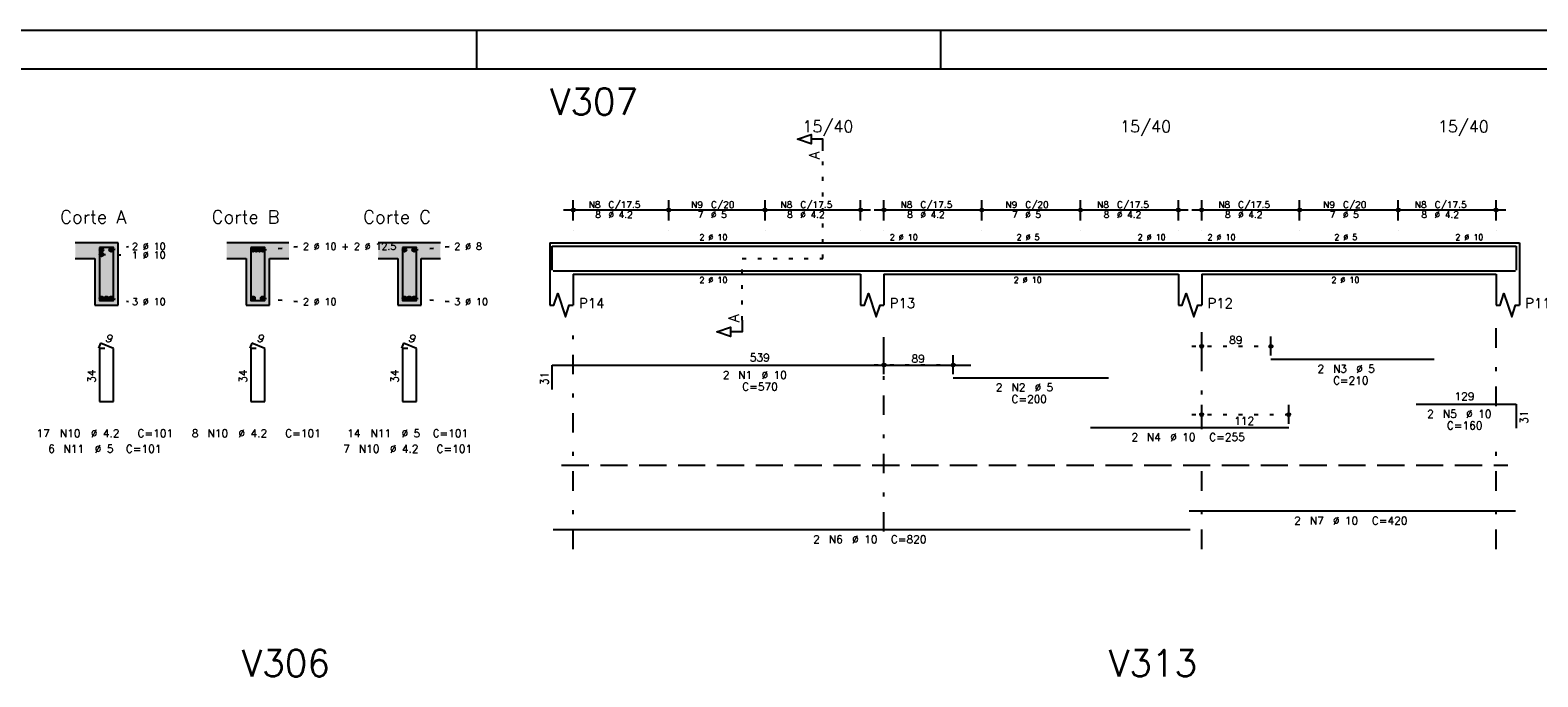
# Model space of a CAD drawing. Extents: x 0 to 119, y 0 to 84.
# Tile 4 of 10: x 21 to 60, y 67 to 84. Entities that reach past the tile are written whole.
import ezdxf

# ---------------------------------------------------------------- set-up
doc = ezdxf.new("R2010")
doc.units = 0
for name, pattern in [('ESTILO_TQS_0001', [1, 0.7, -0.3]), ('ESTILO_TQS_0002', [0.4, 0.1, -0.3]), ('ESTILO_TQS_0003', [1.5, 0.5, -0.4, 0.1, -0.5])]:
    doc.linetypes.add(name, pattern=pattern)
for name, color, linetype in [('1', 1, 'CONTINUOUS'), ('10', 10, 'CONTINUOUS'), ('2', 2, 'CONTINUOUS'), ('4', 4, 'CONTINUOUS'), ('6', 6, 'CONTINUOUS'), ('7', 7, 'CONTINUOUS'), ('8', 8, 'CONTINUOUS')]:
    doc.layers.add(name, color=color, linetype=linetype)
doc.styles.get("Standard").update_dxf_attribs({"font": 'ROMANS.SHX'})

msp = doc.modelspace()

# ---------------------------------------------------------------- linework, layer by layer
at = {"layer": '1', "linetype": 'CONTINUOUS'}
for p, q in [((0, 84.099998), (118.900002, 84.099998)), ((32.950001, 83.099998), (32.950001, 84.099998)), ((44.900002, 83.099998), (44.900002, 84.099998))]:
    msp.add_line(p, q, dxfattribs=at)
at = {"layer": '1', "linetype": 'ESTILO_TQS_0002'}
for p, q in [((41.859, 78.22), (41.859, 80.99)), ((23.541, 78.445), (23.986, 78.53)), ((27.441, 78.445), (28.386, 78.53)), ((31.341, 78.445), (32.286, 78.53)), ((23.291, 78.325), (23.986, 78.314)), ((39.784, 76.635), (39.784, 78.22)), ((39.784, 78.22), (41.859, 78.22)), ((23.541, 77.195), (23.986, 77.11)), ((27.441, 77.195), (28.386, 77.11)), ((31.341, 77.195), (32.286, 77.11)), ((51.364, 75.96), (53.64426, 75.96)), ((43.184, 75.48), (45.46388, 75.48)), ((51.364, 74.2), (54.10352, 74.2))]:
    msp.add_line(p, q, dxfattribs=at)
at = {"layer": '1', "linetype": 'ESTILO_TQS_0001'}
msp.add_line((35.134, 72.895), (59.494, 72.895), dxfattribs=at)
at = {"layer": '1', "linetype": 'CONTINUOUS'}
for centre in [(23.291, 78.445), (23.541, 78.445), (27.191, 78.445), (27.274333, 78.445), (27.357667, 78.445), (27.441, 78.445), (31.091, 78.445), (31.341, 78.445), (23.291, 78.325), (23.291, 77.195), (23.416, 77.195), (23.541, 77.195), (27.191, 77.195), (27.441, 77.195), (31.091, 77.195), (31.216, 77.195), (31.341, 77.195)]:
    msp.add_circle(centre, 0.05, dxfattribs=at)
for points in [[(23.341, 78.445), (23.266, 78.488301), (23.244015, 78.462101)], [(23.341, 78.445), (23.244015, 78.462101), (23.244015, 78.427899)], [(23.341, 78.445), (23.244015, 78.427899), (23.266, 78.401699)], [(23.341, 78.445), (23.299682, 78.49424), (23.266, 78.488301)], [(23.341, 78.445), (23.266, 78.401699), (23.299682, 78.39576)], [(23.341, 78.445), (23.329302, 78.477139), (23.299682, 78.49424)], [(23.341, 78.445), (23.299682, 78.39576), (23.329302, 78.412861)], [(23.341, 78.445), (23.329302, 78.412861), (23.341, 78.445)], [(23.591, 78.445), (23.516, 78.488301), (23.494015, 78.462101)], [(23.591, 78.445), (23.494015, 78.462101), (23.494015, 78.427899)], [(23.591, 78.445), (23.494015, 78.427899), (23.516, 78.401699)], [(23.591, 78.445), (23.549682, 78.49424), (23.516, 78.488301)], [(23.591, 78.445), (23.516, 78.401699), (23.549682, 78.39576)], [(23.591, 78.445), (23.579302, 78.477139), (23.549682, 78.49424)], [(23.591, 78.445), (23.549682, 78.39576), (23.579302, 78.412861)], [(23.591, 78.445), (23.579302, 78.412861), (23.591, 78.445)], [(27.241, 78.445), (27.166, 78.488301), (27.144015, 78.462101)], [(27.241, 78.445), (27.144015, 78.462101), (27.144015, 78.427899)], [(27.241, 78.445), (27.144015, 78.427899), (27.166, 78.401699)], [(27.241, 78.445), (27.199682, 78.49424), (27.166, 78.488301)], [(27.241, 78.445), (27.166, 78.401699), (27.199682, 78.39576)], [(27.241, 78.445), (27.229302, 78.477139), (27.199682, 78.49424)], [(27.241, 78.445), (27.199682, 78.39576), (27.229302, 78.412861)], [(27.324333, 78.445), (27.249333, 78.488301), (27.227349, 78.462101)], [(27.324333, 78.445), (27.227349, 78.462101), (27.227349, 78.427899)], [(27.324333, 78.445), (27.227349, 78.427899), (27.249333, 78.401699)], [(27.241, 78.445), (27.229302, 78.412861), (27.241, 78.445)], [(27.324333, 78.445), (27.283016, 78.49424), (27.249333, 78.488301)], [(27.324333, 78.445), (27.249333, 78.401699), (27.283016, 78.39576)], [(27.324333, 78.445), (27.312636, 78.477139), (27.283016, 78.49424)], [(27.324333, 78.445), (27.283016, 78.39576), (27.312636, 78.412861)], [(27.407667, 78.445), (27.332667, 78.488301), (27.310682, 78.462101)], [(27.407667, 78.445), (27.310682, 78.462101), (27.310682, 78.427899)], [(27.407667, 78.445), (27.310682, 78.427899), (27.332667, 78.401699)], [(27.324333, 78.445), (27.312636, 78.412861), (27.324333, 78.445)], [(27.407667, 78.445), (27.366349, 78.49424), (27.332667, 78.488301)], [(27.407667, 78.445), (27.332667, 78.401699), (27.366349, 78.39576)], [(27.407667, 78.445), (27.395969, 78.477139), (27.366349, 78.49424)], [(27.407667, 78.445), (27.366349, 78.39576), (27.395969, 78.412861)], [(27.491, 78.445), (27.416, 78.488301), (27.394015, 78.462101)], [(27.491, 78.445), (27.394015, 78.462101), (27.394015, 78.427899)], [(27.491, 78.445), (27.394015, 78.427899), (27.416, 78.401699)], [(27.407667, 78.445), (27.395969, 78.412861), (27.407667, 78.445)], [(27.491, 78.445), (27.449682, 78.49424), (27.416, 78.488301)], [(27.491, 78.445), (27.416, 78.401699), (27.449682, 78.39576)], [(27.491, 78.445), (27.479302, 78.477139), (27.449682, 78.49424)], [(27.491, 78.445), (27.449682, 78.39576), (27.479302, 78.412861)], [(27.491, 78.445), (27.479302, 78.412861), (27.491, 78.445)], [(31.141, 78.445), (31.066, 78.488301), (31.044015, 78.462101)], [(31.141, 78.445), (31.044015, 78.462101), (31.044015, 78.427899)], [(31.141, 78.445), (31.044015, 78.427899), (31.066, 78.401699)], [(31.141, 78.445), (31.099682, 78.49424), (31.066, 78.488301)], [(31.141, 78.445), (31.066, 78.401699), (31.099682, 78.39576)], [(31.141, 78.445), (31.129302, 78.477139), (31.099682, 78.49424)], [(31.141, 78.445), (31.099682, 78.39576), (31.129302, 78.412861)], [(31.141, 78.445), (31.129302, 78.412861), (31.141, 78.445)], [(31.391, 78.445), (31.316, 78.488301), (31.294015, 78.462101)], [(31.391, 78.445), (31.294015, 78.462101), (31.294015, 78.427899)], [(31.391, 78.445), (31.294015, 78.427899), (31.316, 78.401699)], [(31.391, 78.445), (31.349682, 78.49424), (31.316, 78.488301)], [(31.391, 78.445), (31.316, 78.401699), (31.349682, 78.39576)], [(31.391, 78.445), (31.379302, 78.477139), (31.349682, 78.49424)], [(31.391, 78.445), (31.349682, 78.39576), (31.379302, 78.412861)], [(31.391, 78.445), (31.379302, 78.412861), (31.391, 78.445)], [(23.341, 78.325), (23.266, 78.368301), (23.244015, 78.342101)], [(23.341, 78.325), (23.244015, 78.342101), (23.244015, 78.307899)], [(23.341, 78.325), (23.244015, 78.307899), (23.266, 78.281699)], [(23.341, 78.325), (23.299682, 78.37424), (23.266, 78.368301)], [(23.341, 78.325), (23.266, 78.281699), (23.299682, 78.27576)], [(23.341, 78.325), (23.329302, 78.357139), (23.299682, 78.37424)], [(23.341, 78.325), (23.299682, 78.27576), (23.329302, 78.292861)], [(23.341, 78.325), (23.329302, 78.292861), (23.341, 78.325)], [(23.341, 77.195), (23.299682, 77.24424), (23.266, 77.238301)], [(23.341, 77.195), (23.329302, 77.227139), (23.299682, 77.24424)], [(23.466, 77.195), (23.424682, 77.24424), (23.391, 77.238301)], [(23.466, 77.195), (23.454302, 77.227139), (23.424682, 77.24424)], [(23.591, 77.195), (23.549682, 77.24424), (23.516, 77.238301)], [(23.591, 77.195), (23.579302, 77.227139), (23.549682, 77.24424)], [(27.241, 77.195), (27.199682, 77.24424), (27.166, 77.238301)], [(27.241, 77.195), (27.229302, 77.227139), (27.199682, 77.24424)], [(27.491, 77.195), (27.449682, 77.24424), (27.416, 77.238301)], [(27.491, 77.195), (27.479302, 77.227139), (27.449682, 77.24424)], [(31.141, 77.195), (31.099682, 77.24424), (31.066, 77.238301)], [(31.141, 77.195), (31.129302, 77.227139), (31.099682, 77.24424)], [(31.266, 77.195), (31.224682, 77.24424), (31.191, 77.238301)], [(31.266, 77.195), (31.254302, 77.227139), (31.224682, 77.24424)], [(31.391, 77.195), (31.349682, 77.24424), (31.316, 77.238301)], [(31.391, 77.195), (31.379302, 77.227139), (31.349682, 77.24424)], [(23.341, 77.195), (23.266, 77.238301), (23.244015, 77.212101)], [(23.341, 77.195), (23.244015, 77.212101), (23.244015, 77.177899)], [(23.341, 77.195), (23.244015, 77.177899), (23.266, 77.151699)], [(23.341, 77.195), (23.266, 77.151699), (23.299682, 77.14576)], [(23.341, 77.195), (23.299682, 77.14576), (23.329302, 77.162861)], [(23.341, 77.195), (23.329302, 77.162861), (23.341, 77.195)], [(23.466, 77.195), (23.391, 77.238301), (23.369015, 77.212101)], [(23.466, 77.195), (23.369015, 77.212101), (23.369015, 77.177899)], [(23.466, 77.195), (23.369015, 77.177899), (23.391, 77.151699)], [(23.466, 77.195), (23.391, 77.151699), (23.424682, 77.14576)], [(23.466, 77.195), (23.424682, 77.14576), (23.454302, 77.162861)], [(23.466, 77.195), (23.454302, 77.162861), (23.466, 77.195)], [(23.591, 77.195), (23.516, 77.238301), (23.494015, 77.212101)], [(23.591, 77.195), (23.494015, 77.212101), (23.494015, 77.177899)], [(23.591, 77.195), (23.494015, 77.177899), (23.516, 77.151699)], [(23.591, 77.195), (23.516, 77.151699), (23.549682, 77.14576)], [(23.591, 77.195), (23.549682, 77.14576), (23.579302, 77.162861)], [(23.591, 77.195), (23.579302, 77.162861), (23.591, 77.195)], [(27.241, 77.195), (27.166, 77.238301), (27.144015, 77.212101)], [(27.241, 77.195), (27.144015, 77.212101), (27.144015, 77.177899)], [(27.241, 77.195), (27.144015, 77.177899), (27.166, 77.151699)], [(27.241, 77.195), (27.166, 77.151699), (27.199682, 77.14576)], [(27.241, 77.195), (27.199682, 77.14576), (27.229302, 77.162861)], [(27.241, 77.195), (27.229302, 77.162861), (27.241, 77.195)], [(27.491, 77.195), (27.416, 77.238301), (27.394015, 77.212101)], [(27.491, 77.195), (27.394015, 77.212101), (27.394015, 77.177899)], [(27.491, 77.195), (27.394015, 77.177899), (27.416, 77.151699)], [(27.491, 77.195), (27.416, 77.151699), (27.449682, 77.14576)], [(27.491, 77.195), (27.449682, 77.14576), (27.479302, 77.162861)], [(27.491, 77.195), (27.479302, 77.162861), (27.491, 77.195)], [(31.141, 77.195), (31.066, 77.238301), (31.044015, 77.212101)], [(31.141, 77.195), (31.044015, 77.212101), (31.044015, 77.177899)], [(31.141, 77.195), (31.044015, 77.177899), (31.066, 77.151699)], [(31.141, 77.195), (31.066, 77.151699), (31.099682, 77.14576)], [(31.141, 77.195), (31.099682, 77.14576), (31.129302, 77.162861)], [(31.141, 77.195), (31.129302, 77.162861), (31.141, 77.195)], [(31.266, 77.195), (31.191, 77.238301), (31.169015, 77.212101)], [(31.266, 77.195), (31.169015, 77.212101), (31.169015, 77.177899)], [(31.266, 77.195), (31.169015, 77.177899), (31.191, 77.151699)], [(31.266, 77.195), (31.191, 77.151699), (31.224682, 77.14576)], [(31.266, 77.195), (31.224682, 77.14576), (31.254302, 77.162861)], [(31.266, 77.195), (31.254302, 77.162861), (31.266, 77.195)], [(31.391, 77.195), (31.316, 77.238301), (31.294015, 77.212101)], [(31.391, 77.195), (31.294015, 77.212101), (31.294015, 77.177899)], [(31.391, 77.195), (31.294015, 77.177899), (31.316, 77.151699)], [(31.391, 77.195), (31.316, 77.151699), (31.349682, 77.14576)], [(31.391, 77.195), (31.349682, 77.14576), (31.379302, 77.162861)], [(31.391, 77.195), (31.379302, 77.162861), (31.391, 77.195)]]:
    msp.add_solid(points, dxfattribs=at)
at = {"layer": '10', "linetype": 'CONTINUOUS'}
for points in [[(23.116, 78.22), (23.716, 78.62), (22.616, 78.62)], [(23.116, 78.22), (22.616, 78.62), (22.616, 78.22)], [(23.116, 78.22), (23.716, 77.02), (23.716, 78.62)], [(26.516, 78.62), (26.516, 78.22), (27.016, 78.22)], [(26.516, 78.62), (27.016, 78.22), (28.116, 78.62)], [(27.016, 78.22), (27.616, 78.22), (28.116, 78.62)], [(27.616, 78.22), (28.116, 78.22), (28.116, 78.62)], [(30.416, 78.62), (30.416, 78.22), (30.916, 78.22)], [(30.416, 78.62), (30.916, 78.22), (32.016, 78.62)], [(30.916, 78.22), (31.516, 78.22), (32.016, 78.62)], [(31.516, 78.22), (32.016, 78.22), (32.016, 78.62)], [(23.116, 78.22), (23.116, 77.02), (23.716, 77.02)], [(27.016, 77.02), (27.616, 77.02), (27.016, 78.22)], [(27.616, 77.02), (27.616, 78.22), (27.016, 78.22)], [(30.916, 77.02), (31.516, 77.02), (30.916, 78.22)], [(31.516, 77.02), (31.516, 78.22), (30.916, 78.22)]]:
    msp.add_solid(points, dxfattribs=at)
at = {"layer": '2', "linetype": 'CONTINUOUS'}
for p, q in [((35.434, 79.2), (35.434, 79.72)), ((37.894, 79.2), (37.894, 79.72)), ((37.894, 79.2), (37.894, 79.72)), ((40.374, 79.2), (40.374, 79.72)), ((40.374, 79.2), (40.374, 79.72)), ((42.834, 79.2), (42.834, 79.72)), ((43.434, 79.2), (43.434, 79.72)), ((45.954, 79.2), (45.954, 79.72)), ((45.954, 79.2), (45.954, 79.72)), ((48.494, 79.2), (48.494, 79.72)), ((48.494, 79.2), (48.494, 79.72)), ((51.014, 79.2), (51.014, 79.72)), ((51.614, 79.2), (51.614, 79.72)), ((54.134, 79.2), (54.134, 79.72)), ((54.134, 79.2), (54.134, 79.72)), ((56.674, 79.2), (56.674, 79.72)), ((56.674, 79.2), (56.674, 79.72)), ((59.194, 79.2), (59.194, 79.72)), ((35.184, 79.47), (38.144, 79.47)), ((37.644, 79.47), (40.624, 79.47)), ((40.124, 79.47), (43.084, 79.47)), ((43.184, 79.47), (46.204, 79.47)), ((45.704, 79.47), (48.744, 79.47)), ((48.244, 79.47), (51.264, 79.47)), ((51.364, 79.47), (54.384, 79.47)), ((53.884, 79.47), (56.924, 79.47)), ((56.424, 79.47), (59.444, 79.47)), ((35.434, 78.95), (35.434, 78.95)), ((37.894, 78.95), (37.894, 78.95)), ((37.894, 78.95), (37.894, 78.95)), ((40.374, 78.95), (40.374, 78.95)), ((40.374, 78.95), (40.374, 78.95)), ((42.834, 78.95), (42.834, 78.95)), ((43.434, 78.95), (43.434, 78.95)), ((45.954, 78.95), (45.954, 78.95)), ((45.954, 78.95), (45.954, 78.95)), ((48.494, 78.95), (48.494, 78.95)), ((48.494, 78.95), (48.494, 78.95)), ((51.014, 78.95), (51.014, 78.95)), ((51.614, 78.95), (51.614, 78.95)), ((54.134, 78.95), (54.134, 78.95)), ((54.134, 78.95), (54.134, 78.95)), ((56.674, 78.95), (56.674, 78.95)), ((56.674, 78.95), (56.674, 78.95)), ((59.194, 78.95), (59.194, 78.95)), ((23.716, 78.62), (22.616, 78.62)), ((23.716, 77.02), (23.716, 78.62)), ((28.116, 78.62), (26.516, 78.62)), ((32.016, 78.62), (30.416, 78.62)), ((34.834, 78.62), (34.834, 77.82)), ((34.834, 78.62), (35.434, 78.62)), ((35.434, 78.62), (42.834, 78.62)), ((42.834, 78.62), (43.434, 78.62)), ((43.434, 78.62), (51.014, 78.62)), ((51.014, 78.62), (51.614, 78.62)), ((51.614, 78.62), (59.194, 78.62)), ((59.194, 78.62), (59.794, 78.62)), ((59.794, 78.62), (59.794, 77.82)), ((22.616, 78.22), (23.116, 78.22)), ((23.116, 78.22), (23.116, 77.02)), ((26.516, 78.22), (27.016, 78.22)), ((27.016, 78.22), (27.016, 77.02)), ((27.616, 77.02), (27.616, 78.22)), ((27.616, 78.22), (28.116, 78.22)), ((30.416, 78.22), (30.916, 78.22)), ((30.916, 78.22), (30.916, 77.02)), ((31.516, 77.02), (31.516, 78.22)), ((31.516, 78.22), (32.016, 78.22)), ((34.834, 77.82), (34.834, 77.02)), ((35.434, 77.82), (42.834, 77.82)), ((35.434, 77.82), (35.434, 77.02)), ((42.834, 77.82), (42.834, 77.02)), ((43.434, 77.82), (51.014, 77.82)), ((43.434, 77.82), (43.434, 77.02)), ((51.014, 77.82), (51.014, 77.02)), ((51.614, 77.82), (59.194, 77.82)), ((51.614, 77.82), (51.614, 77.02)), ((59.194, 77.82), (59.194, 77.02)), ((59.794, 77.82), (59.794, 77.02)), ((23.116, 77.02), (23.716, 77.02)), ((27.016, 77.02), (27.616, 77.02)), ((30.916, 77.02), (31.516, 77.02)), ((51.614, 75.72), (51.614, 76.21)), ((53.39426, 75.72), (53.39426, 76.21)), ((43.434, 75.24), (43.434, 75.73)), ((45.21388, 75.24), (45.21388, 75.73)), ((51.614, 75.62), (51.614, 75.62)), ((53.39426, 75.62), (53.39426, 75.62)), ((43.434, 75.14), (43.434, 75.14)), ((45.21388, 75.14), (45.21388, 75.14)), ((51.614, 73.96), (51.614, 74.45)), ((53.85352, 73.96), (53.85352, 74.45)), ((51.614, 73.86), (51.614, 73.86)), ((53.85352, 73.86), (53.85352, 73.86))]:
    msp.add_line(p, q, dxfattribs=at)
at = {"layer": '2', "linetype": 'ESTILO_TQS_0003'}
for p, q in [((35.434, 70.74), (35.434, 76.52)), ((43.434, 71.192), (43.434, 76.52)), ((51.614, 73.822), (51.614, 76.52)), ((59.194, 74.422), (59.194, 76.52)), ((59.194, 70.74), (59.194, 73.618)), ((51.614, 70.74), (51.614, 73.018))]:
    msp.add_line(p, q, dxfattribs=at)
at = {"layer": '2', "linetype": 'CONTINUOUS'}
for points in [[(41.859, 80.99), (41.859, 81.29), (41.559, 81.29), (41.559, 81.17), (41.209, 81.29), (41.559, 81.41), (41.559, 81.29)], [(34.834, 77.02), (34.934, 77.02), (35.034, 77.32), (35.234, 76.72), (35.334, 77.02), (35.434, 77.02)], [(42.834, 77.02), (42.934, 77.02), (43.034, 77.32), (43.234, 76.72), (43.334, 77.02), (43.434, 77.02)], [(51.014, 77.02), (51.114, 77.02), (51.214, 77.32), (51.414, 76.72), (51.514, 77.02), (51.614, 77.02)], [(59.194, 77.02), (59.294, 77.02), (59.394, 77.32), (59.594, 76.72), (59.694, 77.02), (59.794, 77.02)], [(39.784, 76.635), (39.784, 76.335), (39.484, 76.335), (39.484, 76.215), (39.134, 76.335), (39.484, 76.455), (39.484, 76.335)]]:
    msp.add_lwpolyline(points, dxfattribs=at)
for centre, radius in [((35.434, 79.47), 0.041625), ((35.434, 79.47), 0.02075), ((37.894, 79.47), 0.041625), ((37.894, 79.47), 0.041625), ((37.894, 79.47), 0.02075), ((37.894, 79.47), 0.02075), ((40.374, 79.47), 0.041625), ((40.374, 79.47), 0.041625), ((40.374, 79.47), 0.02075), ((40.374, 79.47), 0.02075), ((42.834, 79.47), 0.041625), ((42.834, 79.47), 0.02075), ((43.434, 79.47), 0.041625), ((43.434, 79.47), 0.02075), ((45.954, 79.47), 0.041625), ((45.954, 79.47), 0.041625), ((45.954, 79.47), 0.02075), ((45.954, 79.47), 0.02075), ((48.494, 79.47), 0.041625), ((48.494, 79.47), 0.041625), ((48.494, 79.47), 0.02075), ((48.494, 79.47), 0.02075), ((51.014, 79.47), 0.041625), ((51.014, 79.47), 0.02075), ((51.614, 79.47), 0.041625), ((51.614, 79.47), 0.02075), ((54.134, 79.47), 0.041625), ((54.134, 79.47), 0.041625), ((54.134, 79.47), 0.02075), ((54.134, 79.47), 0.02075), ((56.674, 79.47), 0.041625), ((56.674, 79.47), 0.041625), ((56.674, 79.47), 0.02075), ((56.674, 79.47), 0.02075), ((59.194, 79.47), 0.041625), ((59.194, 79.47), 0.02075), ((51.614, 75.96), 0.04), ((51.614, 75.96), 0.02), ((53.39426, 75.96), 0.04), ((53.39426, 75.96), 0.02), ((43.434, 75.48), 0.04), ((43.434, 75.48), 0.02), ((45.21388, 75.48), 0.04), ((45.21388, 75.48), 0.02), ((51.614, 74.2), 0.04), ((51.614, 74.2), 0.02), ((53.85352, 74.2), 0.04), ((53.85352, 74.2), 0.02)]:
    msp.add_circle(centre, radius, dxfattribs=at)
at = {"layer": '4', "linetype": 'CONTINUOUS'}
for p, q in [((34.894, 77.92), (34.894, 78.54)), ((34.894, 78.54), (45.674, 78.54)), ((45.21388, 78.54), (49.21388, 78.54)), ((48.75352, 78.54), (53.85352, 78.54)), ((53.39426, 78.54), (57.59426, 78.54)), ((57.132, 78.54), (59.712, 78.54)), ((59.712, 78.54), (59.712, 77.92)), ((34.914, 77.9), (51.314, 77.9)), ((51.294, 77.9), (59.694, 77.9))]:
    msp.add_line(p, q, dxfattribs=at)
for points in [[(23.236, 78.5), (23.236, 77.14), (23.596, 77.14), (23.596, 78.5), (23.236, 78.5)], [(27.136, 78.5), (27.136, 77.14), (27.496, 77.14), (27.496, 78.5), (27.136, 78.5)], [(31.036, 78.5), (31.036, 77.14), (31.396, 77.14), (31.396, 78.5), (31.036, 78.5)]]:
    msp.add_lwpolyline(points, dxfattribs=at)
at = {"layer": '6', "linetype": 'CONTINUOUS'}
for p, q in [((23.264338, 76.04), (23.209893, 75.91102)), ((23.376, 75.9), (23.236, 75.9)), ((23.236, 75.9), (23.236, 74.54)), ((23.596, 75.9), (23.264338, 76.04)), ((23.596, 74.54), (23.596, 75.9)), ((27.164338, 76.04), (27.109893, 75.91102)), ((27.276, 75.9), (27.136, 75.9)), ((27.136, 75.9), (27.136, 74.54)), ((27.496, 75.9), (27.164338, 76.04)), ((27.496, 74.54), (27.496, 75.9)), ((31.064338, 76.04), (31.009893, 75.91102)), ((31.176, 75.9), (31.036, 75.9)), ((31.036, 75.9), (31.036, 74.54)), ((31.396, 75.9), (31.064338, 76.04)), ((31.396, 74.54), (31.396, 75.9)), ((34.894, 74.85), (34.894, 75.47)), ((34.894, 75.47), (45.674, 75.47)), ((53.39426, 75.63), (57.59426, 75.63)), ((45.21388, 75.15), (49.21388, 75.15)), ((23.236, 74.54), (23.596, 74.54)), ((27.136, 74.54), (27.496, 74.54)), ((31.036, 74.54), (31.396, 74.54)), ((57.132, 74.47), (59.712, 74.47)), ((59.712, 74.47), (59.712, 73.85)), ((48.75352, 73.87), (53.85352, 73.87)), ((51.294, 71.72), (59.694, 71.72)), ((34.914, 71.24), (51.314, 71.24))]:
    msp.add_line(p, q, dxfattribs=at)
at = {"layer": '8', "linetype": 'CONTINUOUS'}
msp.add_line((2.5, 83.099998), (117.900002, 83.099998), dxfattribs=at)

# ---------------------------------------------------------------- texts
at = {"layer": '2', "linetype": 'CONTINUOUS'}
for s, height, p in [('15/40', 0.3, (41.334, 81.47)), ('15/40', 0.3, (49.514, 81.47)), ('15/40', 0.3, (57.694, 81.47)), ('N8', 0.17, (35.831, 79.521)), ('C/17.5', 0.17, (36.341, 79.521)), ('N9', 0.17, (38.471, 79.521)), ('C/20', 0.17, (38.981, 79.521)), ('N8', 0.17, (40.771, 79.521)), ('C/17.5', 0.17, (41.281, 79.521)), ('N8', 0.17, (43.861, 79.521)), ('C/17.5', 0.17, (44.371, 79.521)), ('N9', 0.17, (46.561, 79.521)), ('C/20', 0.17, (47.071, 79.521)), ('N8', 0.17, (48.921, 79.521)), ('C/17.5', 0.17, (49.431, 79.521)), ('N8', 0.17, (52.041, 79.521)), ('C/17.5', 0.17, (52.551, 79.521)), ('N9', 0.17, (54.741, 79.521)), ('C/20', 0.17, (55.251, 79.521)), ('N8', 0.17, (57.101, 79.521)), ('C/17.5', 0.17, (57.611, 79.521)), ('Corte A', 0.34, (22.226, 79.12)), ('Corte B', 0.34, (26.126, 79.12)), ('Corte C', 0.34, (30.026, 79.12)), ('8', 0.17, (36.001, 79.266)), ('%%c 4.2', 0.17, (36.341, 79.266)), ('7', 0.17, (38.641, 79.266)), ('%%c 5', 0.17, (38.981, 79.266)), ('8', 0.17, (40.941, 79.266)), ('%%c 4.2', 0.17, (41.281, 79.266)), ('8', 0.17, (44.031, 79.266)), ('%%c 4.2', 0.17, (44.371, 79.266)), ('7', 0.17, (46.731, 79.266)), ('%%c 5', 0.17, (47.071, 79.266)), ('8', 0.17, (49.091, 79.266)), ('%%c 4.2', 0.17, (49.431, 79.266)), ('8', 0.17, (52.211, 79.266)), ('%%c 4.2', 0.17, (52.551, 79.266)), ('7', 0.17, (54.911, 79.266)), ('%%c 5', 0.17, (55.251, 79.266)), ('8', 0.17, (57.271, 79.266)), ('%%c 4.2', 0.17, (57.611, 79.266)), ('2 %%c 10', 0.15, (38.684, 78.695)), ('2 %%c 10', 0.15, (43.584, 78.695)), ('2 %%c 5', 0.15, (46.849, 78.695)), ('2 %%c 10', 0.15, (49.964, 78.695)), ('2 %%c 10', 0.15, (51.764, 78.695)), ('2 %%c 5', 0.15, (55.029, 78.695)), ('2 %%c 10', 0.15, (58.144, 78.695)), ('2 %%c 10', 0.18, (24.076, 78.44)), ('1 %%c 10', 0.18, (24.076, 78.224)), ('2 %%c 10 + 2 %%c 12.5', 0.18, (28.476, 78.44)), ('2 %%c 8', 0.18, (32.376, 78.44)), ('2 %%c 10', 0.15, (38.684, 77.595)), ('2 %%c 10', 0.15, (46.774, 77.595)), ('2 %%c 10', 0.15, (54.954, 77.595)), ('3 %%c 10', 0.18, (24.076, 77.02)), ('2 %%c 10', 0.18, (28.476, 77.02)), ('3 %%c 10', 0.18, (32.376, 77.02)), ('P14', 0.25, (35.584, 76.945)), ('P13', 0.25, (43.584, 76.945)), ('P12', 0.25, (51.764, 76.945)), ('P11', 0.25, (59.944, 76.945)), ('89', 0.2, (52.32413, 76.02)), ('539', 0.2, (39.984, 75.57)), ('89', 0.2, (44.14394, 75.54)), ('2', 0.2, (39.284, 75.12)), ('N1', 0.2, (39.684, 75.12)), ('%%c 10', 0.2, (40.284, 75.12)), ('2', 0.2, (54.59426, 75.28)), ('N3', 0.2, (54.99426, 75.28)), ('%%c 5', 0.2, (55.59426, 75.28)), ('C=570', 0.2, (39.784, 74.82)), ('2', 0.2, (46.31388, 74.8)), ('N2', 0.2, (46.71388, 74.8)), ('%%c 5', 0.2, (47.31388, 74.8)), ('C=210', 0.2, (54.99426, 74.98)), ('C=200', 0.2, (46.71388, 74.5)), ('129', 0.2, (58.122, 74.57)), ('112', 0.2, (52.45376, 73.94)), ('2', 0.2, (57.422, 74.12)), ('N5', 0.2, (57.822, 74.12)), ('%%c 10', 0.2, (58.422, 74.12)), ('17', 0.2, (21.616, 73.62)), ('N10', 0.2, (22.216, 73.62)), ('%%c 4.2', 0.2, (23.016, 73.62)), ('C=101', 0.2, (24.216, 73.62)), ('8', 0.2, (25.616, 73.62)), ('N10', 0.2, (26.016, 73.62)), ('%%c 4.2', 0.2, (26.816, 73.62)), ('C=101', 0.2, (28.016, 73.62)), ('14', 0.2, (29.616, 73.62)), ('N11', 0.2, (30.216, 73.62)), ('%%c 5', 0.2, (31.016, 73.62)), ('C=101', 0.2, (31.816, 73.62)), ('C=160', 0.2, (57.922, 73.82)), ('6', 0.2, (21.916, 73.22)), ('N11', 0.2, (22.316, 73.22)), ('%%c 5', 0.2, (23.116, 73.22)), ('C=101', 0.2, (23.916, 73.22)), ('7', 0.2, (29.516, 73.22)), ('N10', 0.2, (29.916, 73.22)), ('%%c 4.2', 0.2, (30.716, 73.22)), ('C=101', 0.2, (31.916, 73.22)), ('2', 0.2, (49.80352, 73.52)), ('N4', 0.2, (50.20352, 73.52)), ('%%c 10', 0.2, (50.80352, 73.52)), ('C=255', 0.2, (51.80352, 73.52)), ('2', 0.2, (53.994, 71.37)), ('N7', 0.2, (54.394, 71.37)), ('%%c 10', 0.2, (54.994, 71.37)), ('C=420', 0.2, (55.994, 71.37)), ('2', 0.2, (41.614, 70.89)), ('N6', 0.2, (42.014, 70.89)), ('%%c 10', 0.2, (42.614, 70.89)), ('C=820', 0.2, (43.614, 70.89))]:
    msp.add_text(s, height=height, dxfattribs=at).set_placement(p)
for s, height, rotation, p in [('A', 0.272, 90, (41.7774, 80.7724)), ('A', 0.272, 90, (39.7024, 76.5806)), ('9', 0.2, 337.11462, (23.376929, 76.101017)), ('9', 0.2, 337.11462, (27.276929, 76.101017)), ('9', 0.2, 337.11462, (31.176929, 76.101017)), ('34', 0.2, 90, (23.136, 75.02)), ('34', 0.2, 90, (27.036, 75.02)), ('34', 0.2, 90, (30.936, 75.02)), ('31', 0.2, 90, (34.794, 74.96)), ('31', 0.2, 90, (60.012, 73.96))]:
    msp.add_text(s, height=height, rotation=rotation, dxfattribs=at).set_placement(p)
at = {"layer": '7', "linetype": 'CONTINUOUS'}
for s, p in [('V307', (34.834, 81.92)), ('V306', (26.9009, 67.46)), ('V313', (49.2218, 67.46))]:
    msp.add_text(s, height=0.68, dxfattribs=at).set_placement(p)

doc.saveas('drawing.dxf')
